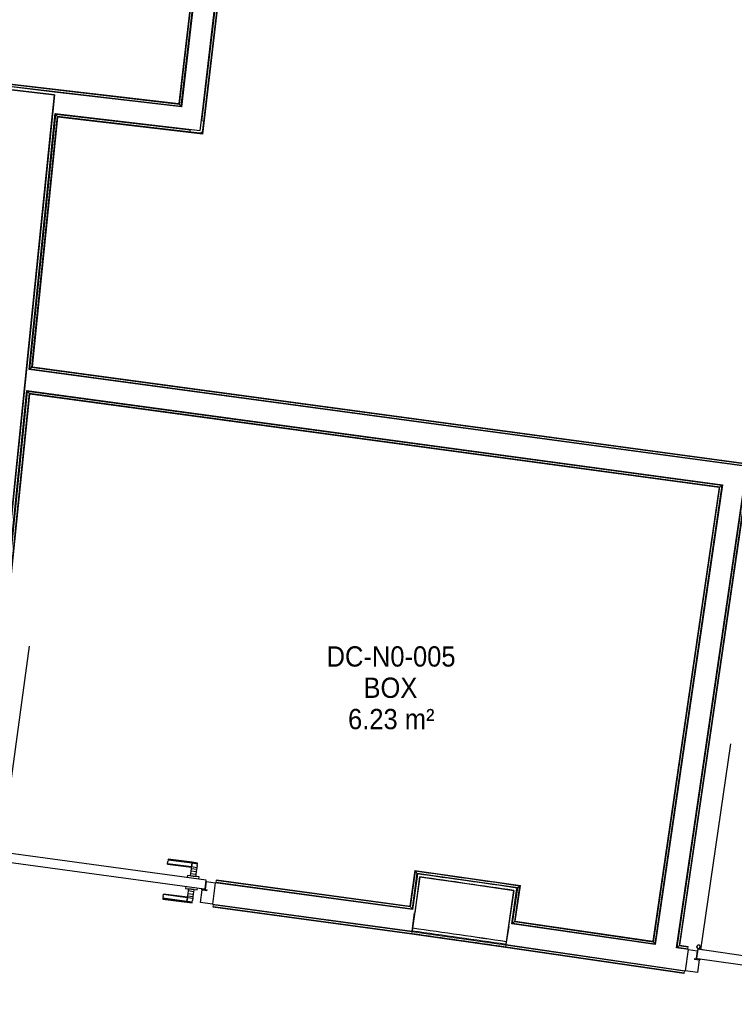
# Model space of a CAD drawing. Header units: millimetres. Extents: x 1909 to 61055, y -36590 to 14615.
# Tile 25 of 42: x 34015 to 37185, y -22178 to -17809. Entities that reach past the tile are written whole.
import ezdxf

# ---------------------------------------------------------------- set-up
doc = ezdxf.new("R2010")
doc.units = ezdxf.units.MM
for name, color, linetype, lineweight in [('A-AREA-IDEN', 7, 'Continuous', 30), ('A-DETL-GENF', 7, 'Continuous', 18), ('A-DOOR', 7, 'Continuous', 25), ('A-FLOR', 7, 'Continuous', 25), ('A-FLOR-HRAL', 7, 'Continuous', 18), ('A-WALL', 7, 'Continuous', 25), ('I-WALL', 7, 'Continuous', 25), ('Q-SPCQ', 7, 'Continuous', 18)]:
    doc.layers.add(name, color=color, linetype=linetype, lineweight=lineweight)
doc.styles.add('Arial_1', font='arial.ttf', dxfattribs={"width": 0.9, "height": 90})

# ---------------------------------------------------------------- blocks, each defined once
blk = doc.blocks.new('PRT_SIMPLE_HUI_58x68x48 - PRT_BOIS_1V_930x2040x40-552384-2021_015_1111_DCE_1_50_N0 FINI_SSI_GEN')
at = {"layer": 'A-DETL-GENF', "lineweight": 25}
h = blk.add_hatch(color=256, dxfattribs=at)
h.paths.add_polyline_path([(-483.8, -9.7), (-485.1, -11.7), (-496.5, -13.2), (-500.5, -13.7), (-500.5, -14.5), (-495.9, -14.5), (-483.8, -12.8), (-483.8, -10.4)])
h.paths.add_polyline_path([(-508.5, -8), (-508, -11.5), (-502, -11.1), (-502.2, -10.2), (-505.2, -10.2), (-505.2, -9.3), (-488.3, -9.5), (-485.1, -10.6), (-483.8, -9.7), (-488.9, -8), (-505.4, -8)])
h = blk.add_hatch(color=256, dxfattribs=at)
h.paths.add_polyline_path([(413.8, -9.7), (413.8, -12.8), (426.2, -14.5), (430.5, -14.5), (430.3, -13.2), (425.8, -13.2), (415.1, -11.7), (414.5, -10.7)])
h.paths.add_polyline_path([(418.5, -8), (413.8, -9.7), (415.1, -10.6), (418.7, -9.3), (435.2, -9.8), (435.2, -10.2), (432, -10.7), (432, -11.5), (438.5, -11.5), (438.5, -8), (418.5, -8)])
at = {"layer": 'A-DETL-GENF'}
for p, q in [((-488.5, -8), (-508.5, -8)), ((-508.5, -8), (-508.5, -11.5)), ((-508.5, -11.5), (-502, -11.5)), ((-505.2, -10.2), (-505.2, -9.3)), ((-505.2, -9.3), (-488.7, -9.3)), ((-502, -10.2), (-505.2, -10.2)), ((-502, -11.5), (-502, -10.2)), ((-496.1, -13.2), (-500.5, -13.2)), ((-500.5, -13.2), (-500.5, -14.5)), ((-500.5, -14.5), (-496, -14.5)), ((-485.1, -11.7), (-496.1, -13.2)), ((-496, -14.5), (-483.8, -12.8)), ((-488.7, -9.3), (-485.1, -10.6)), ((-483.8, -9.7), (-488.5, -8)), ((-485.1, -10.6), (-485.1, -11.7)), ((-483.8, -12.8), (-483.8, -9.7)), ((418.5, -8), (413.8, -9.7)), ((413.8, -9.7), (413.8, -12.8)), ((413.8, -12.8), (426, -14.5)), ((415.1, -10.6), (418.7, -9.3)), ((415.1, -11.7), (415.1, -10.6)), ((426.1, -13.2), (415.1, -11.7)), ((438.5, -8), (418.5, -8)), ((418.7, -9.3), (435.2, -9.3)), ((426, -14.5), (430.5, -14.5)), ((430.5, -13.2), (426.1, -13.2)), ((430.5, -14.5), (430.5, -13.2)), ((435.2, -10.2), (432, -10.2)), ((432, -10.2), (432, -11.5)), ((432, -11.5), (438.5, -11.5)), ((435.2, -9.3), (435.2, -10.2)), ((438.5, -11.5), (438.5, -8))]:
    blk.add_line(p, q, dxfattribs=at)
at = {"layer": 'A-DOOR'}
for p, q in [((-427.1, 55), (-450.6, 55)), ((-450.6, 55), (-450.6, 54.5)), ((-450.6, 54.5), (-450.6, 50.4)), ((-427.1, 54.5), (-450.6, 54.5)), ((-450.6, 50.4), (-450.6, 43.3)), ((-427.1, 50.4), (-450.6, 50.4)), ((-319.6, 55), (-427.1, 55)), ((-427.1, 55), (-427.1, 54.5)), ((-427.1, 54.5), (-427.1, 55)), ((-427.1, 54.5), (-427.1, 50.4)), ((-319.6, 54.5), (-427.1, 54.5)), ((-427.1, 50.4), (-427.1, 54.5)), ((-427.1, 50.4), (-427.1, 43.3)), ((-319.6, 50.4), (-427.1, 50.4)), ((-427.1, 43.3), (-427.1, 50.4)), ((-319.6, 54.5), (-319.6, 55)), ((-319.6, 50.4), (-319.6, 54.5)), ((-319.6, 43.3), (-319.6, 50.4)), ((-450.6, 34), (-450.6, 43.3)), ((-450.6, 25.6), (-450.6, 34)), ((-427.1, 34), (-450.6, 34)), ((-450.6, 15.2), (-450.6, 25.6)), ((-427.1, 25.6), (-450.6, 25.6)), ((-450.6, 4.4), (-450.6, 15.2)), ((-427.1, 15.2), (-450.6, 15.2)), ((-450.6, -4), (-450.6, 4.4)), ((-450.6, 4.4), (-427.1, 4.4)), ((-427.1, 34), (-427.1, 43.3)), ((-427.1, 43.3), (-427.1, 34)), ((-427.1, 32.8), (-427.1, 34)), ((-319.6, 34), (-427.1, 34)), ((-427.1, 34), (-427.1, 25.6)), ((-427.1, 32.8), (-319.6, 32.8)), ((-427.1, 25.6), (-427.1, 15.2)), ((-427.1, 15.2), (-427.1, 4.4)), ((-427.1, 4.4), (-427.1, -4)), ((-319.6, 43.3), (-319.6, 34)), ((-319.6, 34), (-319.6, 32.8)), ((-499.5, -14.5), (-499.5, -54.5)), ((426, -14.5), (-496, -14.5)), ((-465.6, -5.5), (-465.6, -14.5)), ((-413.4, -5.5), (-465.6, -5.5)), ((-450.6, -4), (-450.6, -5)), ((-450.6, -5), (-427.1, -5)), ((-427.1, -5), (-427.1, -4)), ((-413.4, -14.5), (-413.4, -5.5)), ((430.5, -54.5), (430.5, -14.5)), ((-499.5, -54.5), (430.5, -54.5)), ((-465.6, -54.5), (-465.6, -63.5)), ((-465.6, -63.5), (-413.4, -63.5)), ((-427.1, -64), (-450.6, -64)), ((-450.6, -64), (-450.6, -65)), ((-450.6, -73.4), (-450.6, -65)), ((-450.6, -84.2), (-450.6, -73.4)), ((-427.1, -73.4), (-450.6, -73.4)), ((-450.6, -94.6), (-450.6, -84.2)), ((-450.6, -84.2), (-427.1, -84.2)), ((-427.1, -65), (-427.1, -64)), ((-427.1, -65), (-427.1, -73.4)), ((-427.1, -73.4), (-427.1, -84.2)), ((-427.1, -84.2), (-427.1, -94.6)), ((-413.4, -63.5), (-413.4, -54.5)), ((417, -54.5), (417, -977.5)), ((-450.6, -103), (-450.6, -94.6)), ((-450.6, -94.6), (-427.1, -94.6)), ((-450.6, -112.3), (-450.6, -103)), ((-450.6, -103), (-427.1, -103)), ((-450.6, -112.3), (-450.6, -119.4)), ((-450.6, -119.4), (-450.6, -123.5)), ((-450.6, -119.4), (-427.1, -119.4)), ((-450.6, -123.5), (-450.6, -124)), ((-450.6, -123.5), (-427.1, -123.5)), ((-450.6, -124), (-427.1, -124)), ((-427.1, -94.6), (-427.1, -103)), ((-427.1, -103), (-427.1, -101.8)), ((-319.6, -101.8), (-427.1, -101.8)), ((-427.1, -112.3), (-427.1, -103)), ((-427.1, -103), (-319.6, -103)), ((-427.1, -103), (-427.1, -112.3)), ((-427.1, -112.3), (-427.1, -119.4)), ((-427.1, -119.4), (-427.1, -112.3)), ((-427.1, -119.4), (-427.1, -123.5)), ((-427.1, -119.4), (-319.6, -119.4)), ((-427.1, -123.5), (-427.1, -119.4)), ((-427.1, -123.5), (-427.1, -124)), ((-427.1, -123.5), (-319.6, -123.5)), ((-427.1, -124), (-427.1, -123.5)), ((-427.1, -124), (-319.6, -124)), ((-319.6, -101.8), (-319.6, -103)), ((-319.6, -103), (-319.6, -112.3)), ((-319.6, -119.4), (-319.6, -112.3)), ((-319.6, -123.5), (-319.6, -119.4)), ((-319.6, -124), (-319.6, -123.5))]:
    blk.add_line(p, q, dxfattribs=at)
for radius, start, end in [(9.12, 155.8208, 180), (9.12, 180, 204.1792), (7.5, 360, 180), (7.5, 180, 360), (7.5, 180, 240), (7.5, 136.8271, 165), (9.12, 111.9887, 120), (9.12, 240, 248.0113), (7.5, 60, 120), (7.5, 270, 300), (9.12, 60, 68.0113), (7.5, 303.1436, 0), (7.5, 0, 30), (9.12, 0, 24.1792)]:
    blk.add_arc((429, -65.5), radius, start, end, dxfattribs=at)
at = {"layer": 'Q-SPCQ'}
for p, q in [((430.5, -40.5), (430.5, -54.5)), ((430.5, -54.5), (403.5, -54.5))]:
    blk.add_line(p, q, dxfattribs=at)
blk = doc.blocks.new('PRT_SIMPLE_HUI_58x68x48 - PRT_BOIS_1V_930x2040x40-552386-2021_015_1111_DCE_1_50_N0 FINI_SSI_GEN')
at = {"layer": 'A-DETL-GENF', "lineweight": 25}
h = blk.add_hatch(color=256, dxfattribs=at)
h.paths.add_polyline_path([(-483.8, -9.7), (-485.1, -11.7), (-496.2, -13.2), (-500.5, -13.2), (-500.5, -14.5), (-495.9, -14.5), (-483.8, -12.8), (-483.8, -10.4)])
h.paths.add_polyline_path([(-508.5, -8), (-508.5, -11.5), (-502, -11.2), (-502.2, -10.2), (-505.2, -10.2), (-505.2, -9.3), (-488.3, -9.5), (-485.1, -10.6), (-483.8, -9.7), (-488.9, -8), (-507.2, -8)])
h = blk.add_hatch(color=256, dxfattribs=at)
h.paths.add_polyline_path([(413.8, -9.7), (413.8, -12.8), (426.2, -14.5), (430.5, -14.5), (430.3, -13.2), (425.8, -13.2), (415.1, -11.7), (414, -10.1)])
h.paths.add_polyline_path([(418.5, -8), (414.3, -10), (415.1, -10.6), (419.4, -9.3), (435.2, -9.8), (435.2, -10.2), (432, -10.7), (432, -11.5), (438.5, -11.5), (438.5, -8), (418.5, -8)])
at = {"layer": 'A-DETL-GENF'}
for p, q in [((-488.5, -8), (-508.5, -8)), ((-508.5, -8), (-508.5, -11.5)), ((-508.5, -11.5), (-502, -11.5)), ((-505.2, -10.2), (-505.2, -9.3)), ((-505.2, -9.3), (-488.7, -9.3)), ((-502, -10.2), (-505.2, -10.2)), ((-502, -11.5), (-502, -10.2)), ((-496.1, -13.2), (-500.5, -13.2)), ((-500.5, -13.2), (-500.5, -14.5)), ((-500.5, -14.5), (-496, -14.5)), ((-485.1, -11.7), (-496.1, -13.2)), ((-496, -14.5), (-483.8, -12.8)), ((-488.7, -9.3), (-485.1, -10.6)), ((-483.8, -9.7), (-488.5, -8)), ((-485.1, -10.6), (-485.1, -11.7)), ((-483.8, -12.8), (-483.8, -9.7)), ((418.5, -8), (413.8, -9.7)), ((413.8, -9.7), (413.8, -12.8)), ((413.8, -12.8), (426, -14.5)), ((415.1, -10.6), (418.7, -9.3)), ((415.1, -11.7), (415.1, -10.6)), ((426.1, -13.2), (415.1, -11.7)), ((438.5, -8), (418.5, -8)), ((418.7, -9.3), (435.2, -9.3)), ((426, -14.5), (430.5, -14.5)), ((430.5, -13.2), (426.1, -13.2)), ((430.5, -14.5), (430.5, -13.2)), ((435.2, -10.2), (432, -10.2)), ((432, -10.2), (432, -11.5)), ((432, -11.5), (438.5, -11.5)), ((435.2, -9.3), (435.2, -10.2)), ((438.5, -11.5), (438.5, -8))]:
    blk.add_line(p, q, dxfattribs=at)
at = {"layer": 'A-DOOR'}
for p, q in [((-427.1, 55), (-450.6, 55)), ((-450.6, 55), (-450.6, 54.5)), ((-450.6, 54.5), (-450.6, 50.4)), ((-427.1, 54.5), (-450.6, 54.5)), ((-450.6, 50.4), (-450.6, 43.3)), ((-427.1, 50.4), (-450.6, 50.4)), ((-319.6, 55), (-427.1, 55)), ((-427.1, 55), (-427.1, 54.5)), ((-427.1, 54.5), (-427.1, 55)), ((-427.1, 54.5), (-427.1, 50.4)), ((-319.6, 54.5), (-427.1, 54.5)), ((-427.1, 50.4), (-427.1, 54.5)), ((-427.1, 50.4), (-427.1, 43.3)), ((-319.6, 50.4), (-427.1, 50.4)), ((-427.1, 43.3), (-427.1, 50.4)), ((-319.6, 54.5), (-319.6, 55)), ((-319.6, 50.4), (-319.6, 54.5)), ((-319.6, 43.3), (-319.6, 50.4)), ((-450.6, 34), (-450.6, 43.3)), ((-450.6, 25.6), (-450.6, 34)), ((-427.1, 34), (-450.6, 34)), ((-450.6, 15.2), (-450.6, 25.6)), ((-427.1, 25.6), (-450.6, 25.6)), ((-450.6, 4.4), (-450.6, 15.2)), ((-427.1, 15.2), (-450.6, 15.2)), ((-450.6, -4), (-450.6, 4.4)), ((-450.6, 4.4), (-427.1, 4.4)), ((-427.1, 34), (-427.1, 43.3)), ((-427.1, 43.3), (-427.1, 34)), ((-427.1, 32.8), (-427.1, 34)), ((-319.6, 34), (-427.1, 34)), ((-427.1, 34), (-427.1, 25.6)), ((-427.1, 32.8), (-319.6, 32.8)), ((-427.1, 25.6), (-427.1, 15.2)), ((-427.1, 15.2), (-427.1, 4.4)), ((-427.1, 4.4), (-427.1, -4)), ((-319.6, 43.3), (-319.6, 34)), ((-319.6, 34), (-319.6, 32.8)), ((-499.5, -14.5), (-499.5, -54.5)), ((426, -14.5), (-496, -14.5)), ((-465.6, -5.5), (-465.6, -14.5)), ((-413.4, -5.5), (-465.6, -5.5)), ((-450.6, -4), (-450.6, -5)), ((-450.6, -5), (-427.1, -5)), ((-427.1, -5), (-427.1, -4)), ((-413.4, -14.5), (-413.4, -5.5)), ((430.5, -54.5), (430.5, -14.5)), ((-499.5, -54.5), (430.5, -54.5)), ((-465.6, -54.5), (-465.6, -63.5)), ((-465.6, -63.5), (-413.4, -63.5)), ((-427.1, -64), (-450.6, -64)), ((-450.6, -64), (-450.6, -65)), ((-450.6, -73.4), (-450.6, -65)), ((-450.6, -84.2), (-450.6, -73.4)), ((-427.1, -73.4), (-450.6, -73.4)), ((-450.6, -94.6), (-450.6, -84.2)), ((-450.6, -84.2), (-427.1, -84.2)), ((-427.1, -65), (-427.1, -64)), ((-427.1, -65), (-427.1, -73.4)), ((-427.1, -73.4), (-427.1, -84.2)), ((-427.1, -84.2), (-427.1, -94.6)), ((-413.4, -63.5), (-413.4, -54.5)), ((417, -54.5), (417, -977.5)), ((-450.6, -103), (-450.6, -94.6)), ((-450.6, -94.6), (-427.1, -94.6)), ((-450.6, -112.3), (-450.6, -103)), ((-450.6, -103), (-427.1, -103)), ((-450.6, -112.3), (-450.6, -119.4)), ((-450.6, -119.4), (-450.6, -123.5)), ((-450.6, -119.4), (-427.1, -119.4)), ((-450.6, -123.5), (-450.6, -124)), ((-450.6, -123.5), (-427.1, -123.5)), ((-450.6, -124), (-427.1, -124)), ((-427.1, -94.6), (-427.1, -103)), ((-427.1, -103), (-427.1, -101.8)), ((-319.6, -101.8), (-427.1, -101.8)), ((-427.1, -112.3), (-427.1, -103)), ((-427.1, -103), (-319.6, -103)), ((-427.1, -103), (-427.1, -112.3)), ((-427.1, -112.3), (-427.1, -119.4)), ((-427.1, -119.4), (-427.1, -112.3)), ((-427.1, -119.4), (-427.1, -123.5)), ((-427.1, -119.4), (-319.6, -119.4)), ((-427.1, -123.5), (-427.1, -119.4)), ((-427.1, -123.5), (-427.1, -124)), ((-427.1, -123.5), (-319.6, -123.5)), ((-427.1, -124), (-427.1, -123.5)), ((-427.1, -124), (-319.6, -124)), ((-319.6, -101.8), (-319.6, -103)), ((-319.6, -103), (-319.6, -112.3)), ((-319.6, -119.4), (-319.6, -112.3)), ((-319.6, -123.5), (-319.6, -119.4)), ((-319.6, -124), (-319.6, -123.5))]:
    blk.add_line(p, q, dxfattribs=at)
for radius, start, end in [(9.12, 155.8208, 180), (9.12, 180, 204.1792), (7.5, 360, 180), (7.5, 180, 360), (7.5, 180, 240), (7.5, 135, 165), (9.12, 111.9887, 120), (9.12, 240, 248.0113), (7.5, 60, 120), (7.5, 270, 0), (9.12, 60, 68.0113), (7.5, 0, 30), (9.12, 0, 24.1792)]:
    blk.add_arc((429, -65.5), radius, start, end, dxfattribs=at)
at = {"layer": 'Q-SPCQ'}
for p, q in [((430.5, -40.5), (430.5, -54.5)), ((430.5, -54.5), (403.5, -54.5))]:
    blk.add_line(p, q, dxfattribs=at)
blk = doc.blocks.new('Garde-corps - Garde-corps-505843-2021_015_1111_DCE_1_50_N0 FINI_SSI_GEN')
at = {"layer": 'A-FLOR-HRAL'}
for p, q in [((-4588.7, -15285.5), (-4929.1, -18192.7)), ((-4600.3, -15294.7), (-4938.3, -18181)), ((-4598.5, -15293.3), (-4936.9, -18182.8)), ((-4596.6, -15291.7), (-4935.4, -18184.8)), ((-4938.3, -18181), (-7517.9, -17878.9)), ((-4936.9, -18182.8), (-7516.5, -17880.7)), ((-4935.4, -18184.8), (-7514.9, -17882.7)), ((-4929.1, -18192.7), (-7508.6, -17890.6)), ((-4935.4, -18184.8), (-4929.1, -18192.7))]:
    blk.add_line(p, q, dxfattribs=at)
for points, knots in [([(-4938.3, -18181), (-4938.3, -18181), (-4938.3, -18181), (-4938.2, -18181.2), (-4938.1, -18181.3), (-4937.9, -18181.5), (-4937.8, -18181.7), (-4937.7, -18181.8), (-4937.6, -18182), (-4937.4, -18182.1), (-4937.3, -18182.2), (-4937.2, -18182.4), (-4937.1, -18182.5), (-4937, -18182.7), (-4936.9, -18182.8), (-4936.9, -18182.8)], [0.1, 0.1, 0.1, 0.1, 0.2, 0.3, 0.4, 0.475, 0.55, 0.6, 0.65, 0.7, 0.75, 0.8, 0.85, 0.9, 1, 1, 1, 1]), ([(-4929.1, -18192.7), (-4929.1, -18192.7), (-4929.1, -18192.7), (-4928.9, -18192.9), (-4928.8, -18193.1), (-4928.6, -18193.3), (-4928.5, -18193.5), (-4928.3, -18193.7), (-4928.1, -18194), (-4927.8, -18194.3), (-4927.6, -18194.5), (-4927.4, -18194.8), (-4927.1, -18195.3), (-4926.7, -18195.7), (-4926.5, -18196)], [0, 0, 0, 0, 0.166667, 0.25, 0.333333, 0.416667, 0.458333, 0.5, 0.583333, 0.666667, 0.708333, 0.75, 0.833333, 1, 1, 1, 1])]:
    blk.add_open_spline(points, degree=3, knots=knots, dxfattribs=at)
blk = doc.blocks.new('Garde-corps - Garde-corps-506028-2021_015_1111_DCE_1_50_N0 FINI_SSI_GEN')
at = {"layer": 'A-FLOR-HRAL'}
for p, q in [((-4835.2, -18259), (-4488.4, -15297.9)), ((-4834.3, -18312.6), (-4482.2, -15305.8)), ((-4832.8, -18314.6), (-4480.6, -15307.8)), ((-4831.3, -18316.4), (-4479.2, -15309.6)), ((-5598.6, -19358), (-5483.4, -18229.4)), ((-5590.8, -19351.9), (-5477.1, -18237.4)), ((-5588.9, -19350.4), (-5475.5, -18239.3)), ((-5587.1, -19348.9), (-5474.1, -18241.1)), ((-5483.4, -18229.4), (-4886.2, -18299.4)), ((-5477.1, -18237.4), (-5483.4, -18229.4)), ((-5477.1, -18237.4), (-4834.3, -18312.6)), ((-5475.5, -18239.3), (-4832.8, -18314.6)), ((-5474.1, -18241.1), (-4831.3, -18316.4)), ((-4834.3, -18312.6), (-4837, -18309.2)), ((-5590.8, -19351.9), (-5598.6, -19358)), ((-180.3, -20084.9), (-5590.8, -19351.9)), ((-158.4, -20086.1), (-5588.9, -19350.4)), ((-158.2, -20084.5), (-5587.1, -19348.9)), ((-181.9, -20091.9), (-5598.6, -19358))]:
    blk.add_line(p, q, dxfattribs=at)
for points, knots in [([(-5483.4, -18229.4), (-5483.4, -18229.4), (-5483.5, -18229.4), (-5483.6, -18229.2), (-5483.8, -18229), (-5483.9, -18228.8), (-5484.1, -18228.6), (-5484.3, -18228.4), (-5484.5, -18228.1), (-5484.7, -18227.8), (-5484.9, -18227.6), (-5485.1, -18227.3), (-5485.5, -18226.8), (-5485.9, -18226.4), (-5486.1, -18226.1)], [0, 0, 0, 0, 0.166667, 0.25, 0.333333, 0.416667, 0.458333, 0.5, 0.583333, 0.666667, 0.708333, 0.75, 0.833333, 1, 1, 1, 1]), ([(-5474.1, -18241.1), (-5474.1, -18241.1), (-5474.1, -18241.1), (-5474.2, -18241), (-5474.3, -18240.8), (-5474.5, -18240.6), (-5474.6, -18240.4), (-5474.7, -18240.3), (-5474.8, -18240.1), (-5474.9, -18240), (-5475.1, -18239.9), (-5475.2, -18239.7), (-5475.3, -18239.6), (-5475.4, -18239.5), (-5475.5, -18239.4), (-5475.5, -18239.3)], [0.1, 0.1, 0.1, 0.1, 0.2, 0.3, 0.4, 0.475, 0.55, 0.6, 0.65, 0.7, 0.75, 0.8, 0.85, 0.9, 1, 1, 1, 1]), ([(-4831.3, -18316.4), (-4831.3, -18316.4), (-4831.4, -18316.4), (-4831.5, -18316.2), (-4831.6, -18316.1), (-4831.7, -18315.9), (-4831.9, -18315.7), (-4832, -18315.6), (-4832.1, -18315.4), (-4832.2, -18315.3), (-4832.3, -18315.1), (-4832.4, -18315), (-4832.5, -18314.9), (-4832.6, -18314.7), (-4832.7, -18314.6), (-4832.8, -18314.6)], [0.1, 0.1, 0.1, 0.1, 0.2, 0.3, 0.4, 0.475, 0.55, 0.6, 0.65, 0.7, 0.75, 0.8, 0.85, 0.9, 1, 1, 1, 1]), ([(-5587.1, -19348.9), (-5587.1, -19349), (-5587.1, -19349), (-5587.2, -19349.1), (-5587.4, -19349.2), (-5587.6, -19349.3), (-5587.7, -19349.5), (-5587.9, -19349.6), (-5588, -19349.7), (-5588.2, -19349.8), (-5588.3, -19349.9), (-5588.4, -19350), (-5588.5, -19350.1), (-5588.7, -19350.2), (-5588.8, -19350.3), (-5588.9, -19350.4)], [0.1, 0.1, 0.1, 0.1, 0.2, 0.3, 0.4, 0.475, 0.55, 0.6, 0.65, 0.7, 0.75, 0.8, 0.85, 0.9, 1, 1, 1, 1]), ([(-5598.6, -19358), (-5598.6, -19358), (-5598.6, -19358), (-5598.8, -19358.2), (-5599, -19358.3), (-5599.2, -19358.5), (-5599.4, -19358.6), (-5599.6, -19358.8), (-5599.8, -19359), (-5600.1, -19359.2), (-5600.4, -19359.4), (-5600.6, -19359.6), (-5601.1, -19360), (-5601.5, -19360.4), (-5601.8, -19360.6)], [0, 0, 0, 0, 0.166667, 0.25, 0.333333, 0.416667, 0.458333, 0.5, 0.583333, 0.666667, 0.708333, 0.75, 0.833333, 1, 1, 1, 1])]:
    blk.add_open_spline(points, degree=3, knots=knots, dxfattribs=at)
blk = doc.blocks.new('Garde-corps - Garde-corps-506445-2021_015_1111_DCE_1_50_N0 FINI_SSI_GEN')
at = {"layer": 'A-FLOR-HRAL'}
for p, q in [((-5816.5, -21494.9), (-5608.8, -19458.5)), ((-5808.7, -21488.7), (-5602.5, -19466.6)), ((-5806.8, -21487.2), (-5600.9, -19468.6)), ((-5805, -21485.8), (-5599.4, -19470.4)), ((-5608.8, -19458.5), (-2529.2, -19875.8)), ((-5602.5, -19466.6), (-5608.8, -19458.5)), ((-5602.5, -19466.6), (-2537.3, -19881.9)), ((-5600.9, -19468.6), (-2539.3, -19883.3)), ((-5599.4, -19470.4), (-2541.2, -19884.8)), ((-2529.2, -19875.8), (-2826.6, -21909.8)), ((-2537.3, -19881.9), (-2529.2, -19875.8)), ((-2541.2, -19884.8), (-2835.5, -21897.8)), ((-2539.3, -19883.3), (-2834.1, -21899.7)), ((-2537.3, -19881.9), (-2832.7, -21901.7)), ((-3890.9, -21583.5), (-3912.4, -21742.2)), ((-3889.5, -21585.4), (-3911, -21744.1)), ((-3888, -21587.4), (-3909.5, -21746)), ((-3881.9, -21595.4), (-3903.4, -21754)), ((-3422.1, -21650.3), (-3890.9, -21583.5)), ((-3434, -21659.2), (-3881.9, -21595.4)), ((-3870, -21597.1), (-3881.9, -21595.4)), ((-3805.7, -21609.2), (-3879.4, -21598.8)), ((-3584.7, -21640.7), (-3732, -21619.7)), ((-4772.5, -21636.3), (-4772.9, -21639.3)), ((-4772.5, -21636.3), (-4771.5, -21629.2)), ((-3903.4, -21754), (-4772.5, -21636.3)), ((-4771.5, -21629.2), (-4771.3, -21627.5)), ((-3909.5, -21746), (-4771.5, -21629.2)), ((-4771.1, -21625.9), (-4771.3, -21627.5)), ((-3911, -21744.1), (-4771.3, -21627.5)), ((-3912.4, -21742.2), (-4771.1, -21625.9)), ((-3437.4, -21661.8), (-3511, -21651.2)), ((-3457.1, -21817.6), (-3434, -21659.2)), ((-3449.1, -21811.6), (-3425.9, -21653.2)), ((-3447.1, -21810.1), (-3423.9, -21651.7)), ((-3434, -21659.2), (-3445.9, -21657.5)), ((-3445.2, -21808.7), (-3422.1, -21650.3)), ((-3909.5, -21746), (-3903.4, -21754)), ((-3449.1, -21811.6), (-3457.1, -21817.6)), ((-2826.6, -21909.8), (-3457.1, -21817.6)), ((-2832.7, -21901.7), (-3449.1, -21811.6)), ((-2834.1, -21899.7), (-3447.1, -21810.1)), ((-2835.5, -21897.8), (-3445.2, -21808.7)), ((-2832.7, -21901.7), (-2826.6, -21909.8))]:
    blk.add_line(p, q, dxfattribs=at)
at = {"layer": 'A-FLOR-HRAL', "flags": 128}
for points in [[(-3890.9, -21583.5), (-3890.9, -21583.5), (-3890.9, -21583.6), (-3890.7, -21583.8), (-3890.6, -21584), (-3890.4, -21584.2), (-3890.2, -21584.5), (-3890, -21584.7), (-3889.9, -21584.9), (-3889.7, -21585.2), (-3889.5, -21585.4)], [(-3888, -21587.4), (-3885, -21591.4), (-3881.9, -21595.4)], [(-3881.9, -21595.4), (-3881.8, -21595.5), (-3881.6, -21595.9), (-3881.2, -21596.3), (-3880.8, -21596.9), (-3880.3, -21597.5), (-3879.9, -21598.2), (-3879.4, -21598.8)], [(-3425.9, -21653.2), (-3429.9, -21656.2), (-3434, -21659.2)]]:
    blk.add_lwpolyline(points, dxfattribs=at)
at = {"layer": 'A-FLOR-HRAL'}
for radius, start, end in [(184692.9, 81.819426, 81.96532), (184691.2, 81.819967, 81.964777)]:
    blk.add_arc((-29704.5, -204465.3), radius, start, end, dxfattribs=at)
for points, knots in [([(-5608.8, -19458.5), (-5608.8, -19458.5), (-5608.9, -19458.5), (-5609, -19458.3), (-5609.2, -19458.1), (-5609.3, -19457.9), (-5609.5, -19457.7), (-5609.6, -19457.5), (-5609.8, -19457.2), (-5610.1, -19456.9), (-5610.3, -19456.6), (-5610.5, -19456.4), (-5610.9, -19455.9), (-5611.2, -19455.4), (-5611.5, -19455.1)], [0, 0, 0, 0, 0.166667, 0.25, 0.333333, 0.416667, 0.458333, 0.5, 0.583333, 0.666667, 0.708333, 0.75, 0.833333, 1, 1, 1, 1]), ([(-5599.4, -19470.4), (-5599.5, -19470.4), (-5599.5, -19470.4), (-5599.6, -19470.2), (-5599.7, -19470.1), (-5599.9, -19469.9), (-5600, -19469.8), (-5600.1, -19469.6), (-5600.2, -19469.5), (-5600.3, -19469.4), (-5600.4, -19469.2), (-5600.5, -19469.1), (-5600.6, -19468.9), (-5600.8, -19468.7), (-5600.9, -19468.6), (-5600.9, -19468.6)], [0.1, 0.1, 0.1, 0.1, 0.2, 0.3, 0.4, 0.475, 0.525, 0.575, 0.625, 0.675, 0.725, 0.775, 0.825, 0.9, 1, 1, 1, 1]), ([(-2529.2, -19875.8), (-2529.2, -19875.8), (-2529.2, -19875.7), (-2529, -19875.6), (-2528.8, -19875.4), (-2528.6, -19875.3), (-2528.4, -19875.1), (-2528.2, -19875), (-2527.9, -19874.8), (-2527.6, -19874.5), (-2527.3, -19874.3), (-2527, -19874.1), (-2526.5, -19873.8), (-2526.1, -19873.4), (-2525.8, -19873.2)], [0, 0, 0, 0, 0.166667, 0.25, 0.333333, 0.416667, 0.458333, 0.5, 0.583333, 0.666667, 0.708333, 0.75, 0.833333, 1, 1, 1, 1]), ([(-2541.2, -19884.8), (-2541.1, -19884.8), (-2541.1, -19884.7), (-2541, -19884.6), (-2540.8, -19884.5), (-2540.6, -19884.4), (-2540.5, -19884.2), (-2540.3, -19884.1), (-2540.2, -19884), (-2540, -19883.9), (-2539.9, -19883.8), (-2539.7, -19883.7), (-2539.6, -19883.6), (-2539.4, -19883.5), (-2539.3, -19883.4), (-2539.3, -19883.3)], [0.1, 0.1, 0.1, 0.1, 0.2, 0.3, 0.4, 0.475, 0.55, 0.6, 0.65, 0.7, 0.75, 0.8, 0.85, 0.9, 1, 1, 1, 1]), ([(-3434, -21659.2), (-3434, -21659.2), (-3434, -21659.2), (-3434.1, -21659.3), (-3434.1, -21659.3), (-3434.2, -21659.4), (-3434.3, -21659.4), (-3434.3, -21659.5), (-3434.4, -21659.6), (-3434.6, -21659.6), (-3434.7, -21659.7), (-3434.8, -21659.8), (-3434.9, -21659.9), (-3435.1, -21660), (-3435.2, -21660.1), (-3435.3, -21660.2), (-3435.5, -21660.3), (-3435.6, -21660.4), (-3435.8, -21660.6), (-3436.2, -21660.9), (-3436.7, -21661.3), (-3437.2, -21661.6), (-3437.4, -21661.8)], [0, 0, 0, 0, 0.071429, 0.107143, 0.142857, 0.178571, 0.214286, 0.25, 0.285714, 0.321429, 0.357143, 0.392857, 0.428571, 0.464286, 0.5, 0.535714, 0.571429, 0.607143, 0.642857, 0.714286, 0.857143, 1, 1, 1, 1]), ([(-3422.1, -21650.3), (-3422.1, -21650.3), (-3422.1, -21650.3), (-3422.2, -21650.4), (-3422.3, -21650.5), (-3422.4, -21650.6), (-3422.6, -21650.7), (-3422.8, -21650.9), (-3423, -21651), (-3423.2, -21651.2), (-3423.4, -21651.3), (-3423.7, -21651.5), (-3423.8, -21651.6), (-3423.9, -21651.7)], [0.075, 0.075, 0.075, 0.075, 0.15, 0.2125, 0.275, 0.35, 0.425, 0.5, 0.6, 0.7, 0.775, 0.85, 1, 1, 1, 1]), ([(-3912.4, -21742.2), (-3912.4, -21742.2), (-3912.4, -21742.3), (-3912.3, -21742.4), (-3912.2, -21742.5), (-3912, -21742.7), (-3911.9, -21742.9), (-3911.8, -21743.1), (-3911.7, -21743.2), (-3911.6, -21743.3), (-3911.5, -21743.5), (-3911.4, -21743.6), (-3911.3, -21743.7), (-3911.1, -21743.9), (-3911.1, -21744), (-3911, -21744.1)], [0.1, 0.1, 0.1, 0.1, 0.2, 0.3, 0.4, 0.475, 0.55, 0.6, 0.65, 0.7, 0.75, 0.8, 0.85, 0.9, 1, 1, 1, 1]), ([(-3903.4, -21754), (-3903.4, -21754), (-3903.4, -21754.1), (-3903.2, -21754.3), (-3903.1, -21754.5), (-3902.9, -21754.7), (-3902.8, -21754.9), (-3902.6, -21755.1), (-3902.4, -21755.4), (-3902.2, -21755.7), (-3902, -21755.9), (-3901.8, -21756.2), (-3901.4, -21756.7), (-3901.1, -21757.1), (-3900.9, -21757.4)], [0, 0, 0, 0, 0.166667, 0.25, 0.333333, 0.416667, 0.458333, 0.5, 0.583333, 0.666667, 0.708333, 0.75, 0.833333, 1, 1, 1, 1]), ([(-3457.1, -21817.6), (-3457.1, -21817.6), (-3457.2, -21817.6), (-3457.4, -21817.8), (-3457.6, -21817.9), (-3457.8, -21818.1), (-3458, -21818.2), (-3458.2, -21818.4), (-3458.5, -21818.6), (-3458.8, -21818.8), (-3459, -21819), (-3459.3, -21819.2), (-3459.8, -21819.6), (-3460.2, -21819.9), (-3460.5, -21820.1)], [0, 0, 0, 0, 0.166667, 0.25, 0.333333, 0.416667, 0.458333, 0.5, 0.583333, 0.666667, 0.708333, 0.75, 0.833333, 1, 1, 1, 1]), ([(-3445.2, -21808.7), (-3445.2, -21808.7), (-3445.3, -21808.7), (-3445.4, -21808.8), (-3445.6, -21808.9), (-3445.8, -21809.1), (-3445.9, -21809.2), (-3446.1, -21809.3), (-3446.2, -21809.4), (-3446.4, -21809.5), (-3446.5, -21809.6), (-3446.6, -21809.7), (-3446.8, -21809.8), (-3446.9, -21810), (-3447, -21810), (-3447.1, -21810.1)], [0.1, 0.1, 0.1, 0.1, 0.2, 0.3, 0.4, 0.475, 0.55, 0.6, 0.65, 0.7, 0.75, 0.8, 0.85, 0.9, 1, 1, 1, 1]), ([(-2835.5, -21897.8), (-2835.5, -21897.9), (-2835.5, -21897.9), (-2835.4, -21898), (-2835.3, -21898.2), (-2835.1, -21898.4), (-2835, -21898.5), (-2834.9, -21898.7), (-2834.8, -21898.8), (-2834.7, -21899), (-2834.6, -21899.1), (-2834.5, -21899.3), (-2834.4, -21899.4), (-2834.3, -21899.5), (-2834.2, -21899.7), (-2834.1, -21899.7)], [0.1, 0.1, 0.1, 0.1, 0.2, 0.3, 0.4, 0.475, 0.55, 0.6, 0.65, 0.7, 0.75, 0.8, 0.85, 0.9, 1, 1, 1, 1]), ([(-2826.6, -21909.8), (-2826.6, -21909.8), (-2826.6, -21909.8), (-2826.4, -21910), (-2826.3, -21910.2), (-2826.1, -21910.4), (-2826, -21910.6), (-2825.9, -21910.8), (-2825.6, -21911.1), (-2825.4, -21911.4), (-2825.2, -21911.7), (-2825, -21911.9), (-2824.7, -21912.4), (-2824.3, -21912.9), (-2824.1, -21913.2)], [0, 0, 0, 0, 0.166667, 0.25, 0.333333, 0.416667, 0.458333, 0.5, 0.583333, 0.666667, 0.708333, 0.75, 0.833333, 1, 1, 1, 1])]:
    blk.add_open_spline(points, degree=3, knots=knots, dxfattribs=at)
blk = doc.blocks.new('Garde-corps - Garde-corps-506761-2021_015_1111_DCE_1_50_N0 FINI_SSI_GEN')
at = {"layer": 'A-FLOR-HRAL'}
for p, q in [((-2726.7, -21924.4), (-2429.1, -19889.3)), ((-2718.6, -21918.4), (-2423.1, -19897.3)), ((-2716.6, -21916.9), (-2421.6, -19899.3)), ((-2714.8, -21915.5), (-2420.2, -19901.1)), ((-2718.6, -21918.4), (-2726.7, -21924.4)), ((-2680.2, -21931.2), (-2726.7, -21924.4)), ((-2679.2, -21924.1), (-2718.6, -21918.4)), ((-2678.9, -21922.4), (-2716.6, -21916.9)), ((-2678.7, -21920.8), (-2714.8, -21915.5)), ((-2679.2, -21924.1), (-2680.2, -21931.2)), ((-2678.9, -21922.4), (-2679.2, -21924.1)), ((-2678.9, -21922.4), (-2678.7, -21920.8)), ((-2680.6, -21934.2), (-2680.2, -21931.2))]:
    blk.add_line(p, q, dxfattribs=at)
for points, knots in [([(-2726.7, -21924.4), (-2726.7, -21924.4), (-2726.8, -21924.4), (-2726.9, -21924.6), (-2727.1, -21924.7), (-2727.4, -21924.9), (-2727.5, -21925), (-2727.7, -21925.2), (-2728, -21925.4), (-2728.3, -21925.6), (-2728.6, -21925.8), (-2728.9, -21926), (-2729.4, -21926.4), (-2729.8, -21926.7), (-2730.1, -21926.9)], [0, 0, 0, 0, 0.166667, 0.25, 0.333333, 0.416667, 0.458333, 0.5, 0.583333, 0.666667, 0.708333, 0.75, 0.833333, 1, 1, 1, 1]), ([(-2714.8, -21915.5), (-2714.8, -21915.5), (-2714.8, -21915.5), (-2714.9, -21915.6), (-2715.1, -21915.8), (-2715.3, -21915.9), (-2715.5, -21916), (-2715.6, -21916.1), (-2715.8, -21916.2), (-2715.9, -21916.3), (-2716, -21916.5), (-2716.2, -21916.6), (-2716.3, -21916.6), (-2716.5, -21916.8), (-2716.6, -21916.8), (-2716.6, -21916.9)], [0.1, 0.1, 0.1, 0.1, 0.2, 0.3, 0.4, 0.475, 0.55, 0.6, 0.65, 0.7, 0.75, 0.8, 0.85, 0.9, 1, 1, 1, 1])]:
    blk.add_open_spline(points, degree=3, knots=knots, dxfattribs=at)
blk = doc.blocks.new('Garde-corps - Garde-corps-511339-2021_015_1111_DCE_1_50_N0 FINI_SSI_GEN')
at = {"layer": 'A-FLOR-HRAL'}
for p, q in [((-4786.2, -21745.3), (-4786.4, -21747)), ((-4786.4, -21747), (-3904.5, -21866.4)), ((-4786.2, -21745.3), (-4786, -21743.6)), ((-4786.2, -21745.3), (-3904.2, -21864.8)), ((-4786, -21743.6), (-4785, -21736.5)), ((-4786, -21743.6), (-3904, -21863.1)), ((-4784.6, -21733.6), (-4785, -21736.5)), ((-4785, -21736.5), (-3903.1, -21856)), ((-3904.5, -21866.4), (-3488.3, -21925.7)), ((-3904.5, -21866.4), (-3904.5, -21866.4)), ((-3903.1, -21856), (-3486.8, -21915.3)), ((-3903.1, -21856), (-3891.6, -21857.6)), ((-3498.3, -21913.7), (-3486.8, -21915.3)), ((-3488.1, -21924.1), (-3488.3, -21925.7)), ((-3488.3, -21925.7), (-2696.7, -22041.5)), ((-3488.1, -21924.1), (-2696.5, -22039.8)), ((-3487.8, -21922.4), (-3486.8, -21915.3)), ((-3487.8, -21922.4), (-2696.2, -22038.1)), ((-3486.6, -21913.8), (-3486.8, -21915.3)), ((-3486.8, -21915.3), (-2695.2, -22031.1)), ((-3486.5, -21913.1), (-3486.6, -21913.8)), ((-3486.4, -21912.3), (-3486.5, -21913.1)), ((-2696.7, -22041.5), (-2696.5, -22039.8)), ((-2696.2, -22038.1), (-2696.5, -22039.8)), ((-2695.2, -22031.1), (-2696.2, -22038.1)), ((-2695.2, -22031.1), (-2694.8, -22028.1))]:
    blk.add_line(p, q, dxfattribs=at)
at = {"layer": 'A-FLOR-HRAL', "flags": 128}
for points in [[(-3904.5, -21866.4), (-3904.5, -21866.4), (-3904.5, -21866.3), (-3904.4, -21866.2), (-3904.4, -21865.9), (-3904.4, -21865.6), (-3904.3, -21865.3), (-3904.3, -21865), (-3904.2, -21864.8)], [(-3904, -21863.1), (-3903.5, -21859.5), (-3903.1, -21856)], [(-3903.1, -21856), (-3903, -21855.9), (-3903, -21855.7), (-3903, -21855.4), (-3902.9, -21854.9), (-3902.8, -21854.3), (-3902.7, -21853.7), (-3902.7, -21853)]]:
    blk.add_lwpolyline(points, dxfattribs=at)
at = {"layer": 'A-FLOR-HRAL'}
for radius, end in [(184412.5, 81.957714), (184414.2, 81.957717), (184415.9, 81.95772)]:
    blk.add_arc((-29704.5, -204465.3), radius, 81.827103, end, dxfattribs=at)
blk = doc.blocks.new('1010_PROTECTION  D_ANGLE - 1010_PROTECTION  D_ANGLE-534363-2021_015_1111_DCE_1_50_N0 FINI_SSI_GEN')
at = {"layer": 'Q-SPCQ'}
for p, q in [((-10, 40), (-10, 0)), ((0, 0), (0, 40)), ((40, 0), (0, 0)), ((0, -10), (40, -10))]:
    blk.add_line(p, q, dxfattribs=at)
for centre, radius, start, end in [((-5, 40), 5, 360, 180), ((0, 0), 10, 180, 270), ((40, -5), 5, 270, 90)]:
    blk.add_arc(centre, radius, start, end, dxfattribs=at)
blk = doc.blocks.new('B02_ARC_rvt-1-2021_015_1111_DCE_1_50_N0 FINI_SSI_GEN')
at = {"layer": 'A-FLOR'}
for p, q in [((-4834.4, -21668.9), (-4834.1, -21666.9)), ((-4833.9, -21665.6), (-4833.8, -21664.3)), ((-4820.4, -21666.1), (-4818.9, -21666.3)), ((-4818.9, -21666.3), (-4814.5, -21633.6)), ((-4814.5, -21633.6), (-4776.5, -21638.8)), ((-4842.1, -21725.8), (-4834.6, -21670.2)), ((-4789.2, -21732.9), (-4842.1, -21725.8)), ((-2676, -21934.8), (-2638.1, -21940.4)), ((-2638.1, -21940.4), (-2642.8, -21973)), ((-2642.8, -21973), (-2641.4, -21973.2)), ((-2628.9, -21981.1), (-2637, -22036.5)), ((-2628.4, -21977.7), (-2628.7, -21979.7)), ((-2628, -21975.2), (-2628.2, -21976.5)), ((-2637, -22036.5), (-2689.8, -22028.8))]:
    blk.add_line(p, q, dxfattribs=at)
at = {"layer": 'A-WALL'}
for p, q in [((-4585.3, -15282.9), (-4926.5, -18196)), ((-4832.1, -18207), (-4491, -15294.5)), ((-5488.9, -18130.1), (-7505.9, -17893.9)), ((-7494.8, -17907.8), (-5490.2, -18142.6)), ((-5476.5, -18131.6), (-5488.9, -18130.1)), ((-5490.2, -18142.6), (-5873.5, -21901)), ((-4926.5, -18196), (-5476.5, -18131.6)), ((-4843.2, -18301.4), (-4832.1, -18207)), ((-5601.8, -19360.6), (-5486.1, -18226.1)), ((-5486.1, -18226.1), (-4843.2, -18301.4)), ((-182.3, -20094.8), (-5601.8, -19360.6)), ((-5819.8, -21497.4), (-5611.5, -19455.1)), ((-5611.5, -19455.1), (-2525.8, -19873.2)), ((-2525.8, -19873.2), (-2824.1, -21913.2)), ((-2730.1, -21926.9), (-2431.7, -19886)), ((-3881, -21611.2), (-3900.9, -21757.4)), ((-3890.1, -21771.5), (-3868.7, -21612.9)), ((-3879.4, -21598.8), (-3881, -21611.2)), ((-4776.5, -21638.8), (-4789.2, -21732.9)), ((-3900.9, -21757.4), (-4776.5, -21638.8)), ((-3439.2, -21674.1), (-3437.4, -21661.8)), ((-3451.6, -21672.4), (-3474.7, -21830.7)), ((-3460.5, -21820.1), (-3439.2, -21674.1)), ((-4789.2, -21732.9), (-3902.7, -21853)), ((-3902.7, -21853), (-3891.6, -21771.3)), ((-3891.6, -21771.3), (-3890.1, -21771.5)), ((-3900.9, -21840.7), (-3902.7, -21853)), ((-3474.4, -21830.7), (-3486.4, -21912.3)), ((-3474.7, -21830.7), (-3474.4, -21830.7)), ((-2824.1, -21913.2), (-3460.5, -21820.1)), ((-3486.4, -21912.3), (-3484.6, -21900)), ((-3486.4, -21912.3), (-2689.8, -22028.8)), ((-2676, -21934.8), (-2730.1, -21926.9)), ((-2689.8, -22028.8), (-2676, -21934.8))]:
    blk.add_line(p, q, dxfattribs=at)
at = {"layer": 'A-WALL', "flags": 128}
blk.add_lwpolyline([(-3868.7, -21612.9), (-3660.1, -21642.5), (-3451.6, -21672.4)], dxfattribs=at)
at = {"layer": 'A-WALL'}
for radius, start, end in [(184681, 81.823116, 81.961618), (184438.5, 81.827103, 81.957738), (184426, 81.827103, 81.957738)]:
    blk.add_arc((-29704.5, -204465.3), radius, start, end, dxfattribs=at)
at = {"layer": 'A-DOOR', "lineweight": 18}
for name, p, rotation in [('PRT_SIMPLE_HUI_58x68x48 - PRT_BOIS_1V_930x2040x40-552384-2021_015_1111_DCE_1_50_N0 FINI_SSI_GEN', (-5318.3, -21613.3), 172.2844194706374), ('PRT_SIMPLE_HUI_58x68x48 - PRT_BOIS_1V_930x2040x40-552386-2021_015_1111_DCE_1_50_N0 FINI_SSI_GEN', (-2217.5, -22049.9), 171.6808543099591)]:
    blk.add_blockref(name, p, dxfattribs=dict(at, rotation=rotation))
at = {"layer": 'A-FLOR-HRAL', "lineweight": 18}
for name in ['Garde-corps - Garde-corps-505843-2021_015_1111_DCE_1_50_N0 FINI_SSI_GEN', 'Garde-corps - Garde-corps-506028-2021_015_1111_DCE_1_50_N0 FINI_SSI_GEN', 'Garde-corps - Garde-corps-506445-2021_015_1111_DCE_1_50_N0 FINI_SSI_GEN', 'Garde-corps - Garde-corps-506761-2021_015_1111_DCE_1_50_N0 FINI_SSI_GEN', 'Garde-corps - Garde-corps-511339-2021_015_1111_DCE_1_50_N0 FINI_SSI_GEN']:
    blk.add_blockref(name, (0, 0), dxfattribs=at)
at = {"layer": 'Q-SPCQ', "lineweight": 18, "rotation": 83.32059087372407}
blk.add_blockref('1010_PROTECTION  D_ANGLE - 1010_PROTECTION  D_ANGLE-534363-2021_015_1111_DCE_1_50_N0 FINI_SSI_GEN', (-4843.2, -18301.4), dxfattribs=at)
blk = doc.blocks.new('B02_DC_STR_rvt-1-2021_015_1111_DCE_1_50_N0 FINI_SSI_GEN')
at = {"layer": 'A-WALL'}
for p, q in [((-3868.7, -21612.9), (-3900.9, -21840.7)), ((-3484.3, -21900), (-3451.6, -21672.3))]:
    blk.add_line(p, q, dxfattribs=at)
for radius in [184668.5, 184438.5]:
    blk.add_arc((-29704.5, -204465.3), radius, 81.827018, 81.957738, dxfattribs=at)
at = {"layer": 'I-WALL'}
for p, q in [((-5490.2, -18142.6), (-7325.9, -17927.6)), ((-5507.4, -18311.7), (-5490.2, -18142.6)), ((-5873.5, -21901), (-5507.4, -18311.7))]:
    blk.add_line(p, q, dxfattribs=at)

msp = doc.modelspace()

# ---------------------------------------------------------------- block references
at = {"lineweight": 5}
for name in ['B02_DC_STR_rvt-1-2021_015_1111_DCE_1_50_N0 FINI_SSI_GEN', 'B02_ARC_rvt-1-2021_015_1111_DCE_1_50_N0 FINI_SSI_GEN']:
    msp.add_blockref(name, (39658.7, 0), dxfattribs=at)

# ---------------------------------------------------------------- texts
at = {"layer": 'A-AREA-IDEN', "color": 8, "true_color": 0x808080, "char_height": 90, "attachment_point": 1, "style": 'Arial_1'}
for s, insert, width in [('DC-N0-005', (35376.4, -20589.4), 681.835), ('BOX', (35540.1, -20728.3), 285), ('6.23 m²', (35471.6, -20867.2), 454.557)]:
    msp.add_mtext(s, dxfattribs=dict(at, insert=insert, width=width))

doc.saveas('drawing.dxf')
